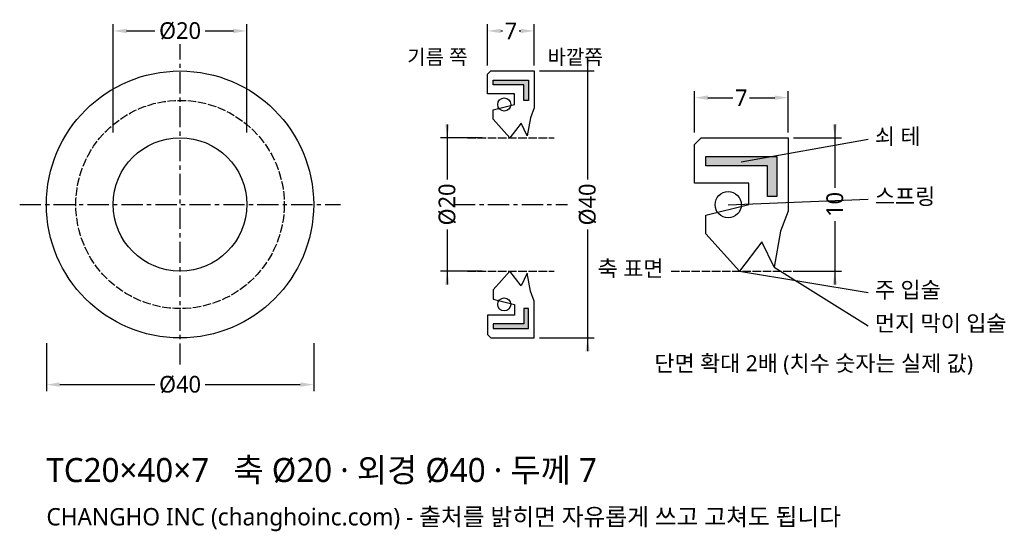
# Model space of a CAD drawing. Header units: millimetres. Extents: x -24 to 123, y -49 to 28.
import ezdxf

# ---------------------------------------------------------------- set-up
doc = ezdxf.new("R2010")
doc.units = ezdxf.units.MM
doc.linetypes.add('CENTER', pattern=[5.08, 3.175, -0.635, 0.635, -0.635])
doc.linetypes.add('DASHED', pattern=[1.524, 1.27, -0.254])
for name, color, linetype in [('문자', 7, 'CONTINUOUS'), ('쇠테', 8, 'CONTINUOUS'), ('숨은선', 3, 'DASHED'), ('외형선', 7, 'CONTINUOUS'), ('중심선', 1, 'CENTER'), ('치수', 4, 'CONTINUOUS')]:
    doc.layers.add(name, color=color, linetype=linetype)
doc.styles.add('CH_KOR', font='malgun.ttf')
doc.dimstyles.new('CH_DIM', dxfattribs={"dimtxt": 2.5, "dimasz": 2, "dimexe": 1, "dimexo": 0.8, "dimgap": 0.8, "dimtad": 1, "dimdec": 1, "dimdsep": 46, "dimtxsty": 'CH_KOR', "dimcen": 2.5, "dimclrd": 4, "dimclre": 4, "dimclrt": 4, "dimazin": 3, "dimtfac": 1, "dimtmove": 0, "dimatfit": 3})

# ---------------------------------------------------------------- blocks, each defined once
blk = doc.blocks.new('_CLOSEDFILLED')
at = {"color": 0, "linetype": 'BYBLOCK'}
blk.add_solid([(-1, 0.164), (0, 0), (-1, -0.164)], dxfattribs=at)
blk = doc.blocks.new('*D1')
at = {"color": 4}
for p, q in [((-20, -20.8), (-20, -28)), ((20, -20.8), (20, -28)), ((-18, -27), (-3.75, -27)), ((3.75, -27), (18, -27))]:
    blk.add_line(p, q, dxfattribs=at)
at = {"layer": 'Defpoints'}
for p in [(-20, -20), (20, -20), (-20, -27)]:
    blk.add_point(p, dxfattribs=at)
at = {"layer": '치수', "color": 4, "xscale": 2, "yscale": 2, "rotation": 180}
blk.add_blockref('_CLOSEDFILLED', (-20, -27), dxfattribs=at)
at = {"layer": '치수', "color": 4, "xscale": 2, "yscale": 2}
blk.add_blockref('_CLOSEDFILLED', (20, -27), dxfattribs=at)
at = {"layer": '치수', "color": 4, "insert": (0, -27), "char_height": 2.5, "attachment_point": 5, "style": 'CH_KOR'}
blk.add_mtext('Ø40', dxfattribs=at)
blk = doc.blocks.new('*D2')
at = {"color": 4}
for p, q in [((-10, 10.8), (-10, 27)), ((10, 10.8), (10, 27)), ((-8, 26), (-3.75, 26)), ((3.75, 26), (8, 26))]:
    blk.add_line(p, q, dxfattribs=at)
at = {"layer": 'Defpoints'}
for p in [(-10, 26), (-10, 10), (10, 10)]:
    blk.add_point(p, dxfattribs=at)
at = {"layer": '치수', "color": 4, "xscale": 2, "yscale": 2, "rotation": 180}
blk.add_blockref('_CLOSEDFILLED', (-10, 26), dxfattribs=at)
at = {"layer": '치수', "color": 4, "xscale": 2, "yscale": 2}
blk.add_blockref('_CLOSEDFILLED', (10, 26), dxfattribs=at)
at = {"layer": '치수', "color": 4, "insert": (0, 26), "char_height": 2.5, "attachment_point": 5, "style": 'CH_KOR'}
blk.add_mtext('Ø20', dxfattribs=at)
blk = doc.blocks.new('*D3')
at = {"color": 4}
for p, q in [((46, 20.8), (46, 27)), ((53, 20.8), (53, 27)), ((48, 26), (48.25, 26)), ((50.75, 26), (51, 26))]:
    blk.add_line(p, q, dxfattribs=at)
at = {"layer": 'Defpoints'}
for p in [(46, 26), (46, 20), (53, 20)]:
    blk.add_point(p, dxfattribs=at)
at = {"layer": '치수', "color": 4, "xscale": 2, "yscale": 2, "rotation": 180}
blk.add_blockref('_CLOSEDFILLED', (46, 26), dxfattribs=at)
at = {"layer": '치수', "color": 4, "xscale": 2, "yscale": 2}
blk.add_blockref('_CLOSEDFILLED', (53, 26), dxfattribs=at)
at = {"layer": '치수', "color": 4, "insert": (49.5, 26), "char_height": 2.5, "attachment_point": 5, "style": 'CH_KOR'}
blk.add_mtext('7', dxfattribs=at)
blk = doc.blocks.new('*D4')
at = {"color": 4}
for p, q in [((61, 22), (61, 3.75)), ((53.8, 20), (62, 20)), ((61, -3.75), (61, -22)), ((53.8, -20), (62, -20))]:
    blk.add_line(p, q, dxfattribs=at)
at = {"layer": 'Defpoints'}
for p in [(53, 20), (61, 20), (53, -20)]:
    blk.add_point(p, dxfattribs=at)
at = {"layer": '치수', "color": 4, "xscale": 2, "yscale": 2}
for p, rotation in [((61, 20), 270), ((61, -20), 90)]:
    blk.add_blockref('_CLOSEDFILLED', p, dxfattribs=dict(at, rotation=rotation))
at = {"layer": '치수', "color": 4, "insert": (61, 0), "char_height": 2.5, "attachment_point": 5, "rotation": 90, "style": 'CH_KOR'}
blk.add_mtext('Ø40', dxfattribs=at)
blk = doc.blocks.new('*D5')
at = {"color": 4}
for p, q in [((40, 12), (40, 3.75)), ((45.2, 10), (39, 10)), ((40, -3.75), (40, -12)), ((45.2, -10), (39, -10))]:
    blk.add_line(p, q, dxfattribs=at)
at = {"layer": 'Defpoints'}
for p in [(40, 10), (46, 10), (46, -10)]:
    blk.add_point(p, dxfattribs=at)
at = {"layer": '치수', "color": 4, "xscale": 2, "yscale": 2}
for p, rotation in [((40, 10), 270), ((40, -10), 90)]:
    blk.add_blockref('_CLOSEDFILLED', p, dxfattribs=dict(at, rotation=rotation))
at = {"layer": '치수', "color": 4, "insert": (40, 0), "char_height": 2.5, "attachment_point": 5, "rotation": 90, "style": 'CH_KOR'}
blk.add_mtext('Ø20', dxfattribs=at)
blk = doc.blocks.new('*D6')
at = {"color": 4}
for p, q in [((77, 10.8), (77, 17)), ((91, 10.8), (91, 17)), ((79, 16), (82.75, 16)), ((85.25, 16), (89, 16))]:
    blk.add_line(p, q, dxfattribs=at)
at = {"layer": 'Defpoints'}
for p in [(77, 16), (77, 10), (91, 10)]:
    blk.add_point(p, dxfattribs=at)
at = {"layer": '치수', "color": 4, "xscale": 2, "yscale": 2, "rotation": 180}
blk.add_blockref('_CLOSEDFILLED', (77, 16), dxfattribs=at)
at = {"layer": '치수', "color": 4, "xscale": 2, "yscale": 2}
blk.add_blockref('_CLOSEDFILLED', (91, 16), dxfattribs=at)
at = {"layer": '치수', "color": 4, "insert": (84, 16), "char_height": 2.5, "attachment_point": 5, "style": 'CH_KOR'}
blk.add_mtext('7', dxfattribs=at)
blk = doc.blocks.new('*D7')
at = {"color": 4}
for p, q in [((98, 12), (98, 2.5)), ((91.8, 10), (99, 10)), ((98, -2.5), (98, -12)), ((91.8, -10), (99, -10))]:
    blk.add_line(p, q, dxfattribs=at)
at = {"layer": 'Defpoints'}
for p in [(91, 10), (98, 10), (91, -10)]:
    blk.add_point(p, dxfattribs=at)
at = {"layer": '치수', "color": 4, "xscale": 2, "yscale": 2}
for p, rotation in [((98, 10), 270), ((98, -10), 90)]:
    blk.add_blockref('_CLOSEDFILLED', p, dxfattribs=dict(at, rotation=rotation))
at = {"layer": '치수', "color": 4, "insert": (98, 0), "char_height": 2.5, "attachment_point": 5, "rotation": 90, "style": 'CH_KOR'}
blk.add_mtext('10', dxfattribs=at)

msp = doc.modelspace()

# ---------------------------------------------------------------- hatches: boundary and pattern name
at = {"layer": '쇠테'}
for points in [[(46.84, 18.6), (52.16, 18.6), (52.16, 15.6), (51.46, 15.6), (51.46, 17.9), (46.84, 17.9)], [(78.68, 7.2), (89.32, 7.2), (89.32, 1.2), (87.92, 1.2), (87.92, 5.8), (78.68, 5.8)], [(46.84, -18.6), (52.16, -18.6), (52.16, -15.6), (51.46, -15.6), (51.46, -17.9), (46.84, -17.9)]]:
    msp.add_hatch(color=8, dxfattribs=at).paths.add_polyline_path(points)

# ---------------------------------------------------------------- linework, layer by layer
for points in [[(46.84, 18.6), (52.16, 18.6), (52.16, 15.6), (51.46, 15.6), (51.46, 17.9), (46.84, 17.9)], [(78.68, 7.2), (89.32, 7.2), (89.32, 1.2), (87.92, 1.2), (87.92, 5.8), (78.68, 5.8)], [(46.84, -18.6), (52.16, -18.6), (52.16, -15.6), (51.46, -15.6), (51.46, -17.9), (46.84, -17.9)]]:
    msp.add_lwpolyline(points, close=True, dxfattribs=at)
at = {"layer": '숨은선'}
for p, q in [((43, 10), (56, 10)), ((43, -10), (56, -10)), ((73.5, -10), (94.5, -10))]:
    msp.add_line(p, q, dxfattribs=at)
msp.add_circle((0, 0), 15.6, dxfattribs=at)
at = {"layer": '외형선'}
for points in [[(46, 19.5), (46.5, 20), (53, 20), (53, 14.5), (52.44, 13), (51.95, 10.3), (51.04, 12.2), (49.36, 10), (46.84, 12.8), (46.84, 14.2), (50.06, 15), (50.06, 16.6), (46, 16.6)], [(77, 9), (78, 10), (91, 10), (91, -1), (89.88, -4), (88.9, -9.4), (87.08, -5.6), (83.72, -10), (78.68, -4.4), (78.68, -1.6), (85.12, 0), (85.12, 3.2), (77, 3.2)], [(46, -19.5), (46.5, -20), (53, -20), (53, -14.5), (52.44, -13), (51.95, -10.3), (51.04, -12.2), (49.36, -10), (46.84, -12.8), (46.84, -14.2), (50.06, -15), (50.06, -16.6), (46, -16.6)]]:
    msp.add_lwpolyline(points, close=True, dxfattribs=at)
for centre, radius in [((0, 0), 20), ((48.52, 14.98), 0.98), ((0, 0), 10), ((82.04, -0.04), 1.96), ((48.52, -14.98), 0.98)]:
    msp.add_circle(centre, radius, dxfattribs=at)
at = {"layer": '중심선'}
for p, q in [((0, -24), (0, 24)), ((-24, 0), (24, 0)), ((41, 0), (58, 0))]:
    msp.add_line(p, q, dxfattribs=at)
at = {"layer": '치수'}
for p, q in [((84, 6.4), (103, 9.8)), ((82.04, -0.04), (103, 0.8)), ((83.72, -10), (103, -13.2)), ((88.9, -9.4), (103, -18.2))]:
    msp.add_line(p, q, dxfattribs=at)

# ---------------------------------------------------------------- texts
at = {"layer": '문자', "style": 'CH_KOR'}
for s, height, p in [('기름 쪽', 2.2, (34, 21)), ('바깥쪽', 2.2, (55, 21)), ('쇠 테', 2.4, (104, 9)), ('스프링', 2.4, (104, 0)), ('축 표면', 2.4, (62.5, -10.8)), ('주 입술', 2.4, (104, -14)), ('먼지 막이 입술', 2.4, (104, -19)), ('단면 확대 2배 (치수 숫자는 실제 값)', 2.4, (71, -25)), ('TC20×40×7   축 Ø20 · 외경 Ø40 · 두께 7', 3.6, (-20, -41.6)), ('CHANGHO INC (changhoinc.com) - 출처를 밝히면 자유롭게 쓰고 고쳐도 됩니다', 2.6, (-20, -48.1))]:
    msp.add_text(s, height=height, dxfattribs=at).set_placement(p)

# ---------------------------------------------------------------- dimensions: what is measured, and where the dimension line sits
at = {"layer": '치수'}
for base, p1, p2, text, picture, middle in [((-10, 26), (-10, 10), (10, 10), 'Ø20', '*D2', (0, 26)), ((77, 16), (77, 10), (91, 10), '7', '*D6', (84, 16)), ((-20, -27), (-20, -20), (20, -20), 'Ø40', '*D1', (0, -27))]:
    dim = msp.add_linear_dim(base=base, p1=p1, p2=p2, text=text, dimstyle='CH_DIM', override={"dimscale": 1}, dxfattribs=at)
    dim.commit()
    dim.dimension.update_dxf_attribs({"geometry": picture, "text_midpoint": middle})
dim = msp.add_linear_dim(base=(46, 26), p1=(46, 20), p2=(53, 20), dimstyle='CH_DIM', override={"dimscale": 1}, dxfattribs=at)
dim.commit()
dim.dimension.update_dxf_attribs({"geometry": '*D3', "text_midpoint": (49.5, 26)})
for base, p1, p2, text, picture, middle in [((61, 20), (53, 20), (53, -20), 'Ø40', '*D4', (61, 0)), ((40, 10), (46, 10), (46, -10), 'Ø20', '*D5', (40, 0)), ((98, 10), (91, 10), (91, -10), '10', '*D7', (98, 0))]:
    dim = msp.add_linear_dim(base=base, p1=p1, p2=p2, angle=90, text=text, dimstyle='CH_DIM', override={"dimscale": 1}, dxfattribs=at)
    dim.commit()
    dim.dimension.update_dxf_attribs({"geometry": picture, "text_midpoint": middle})

doc.saveas('drawing.dxf')
